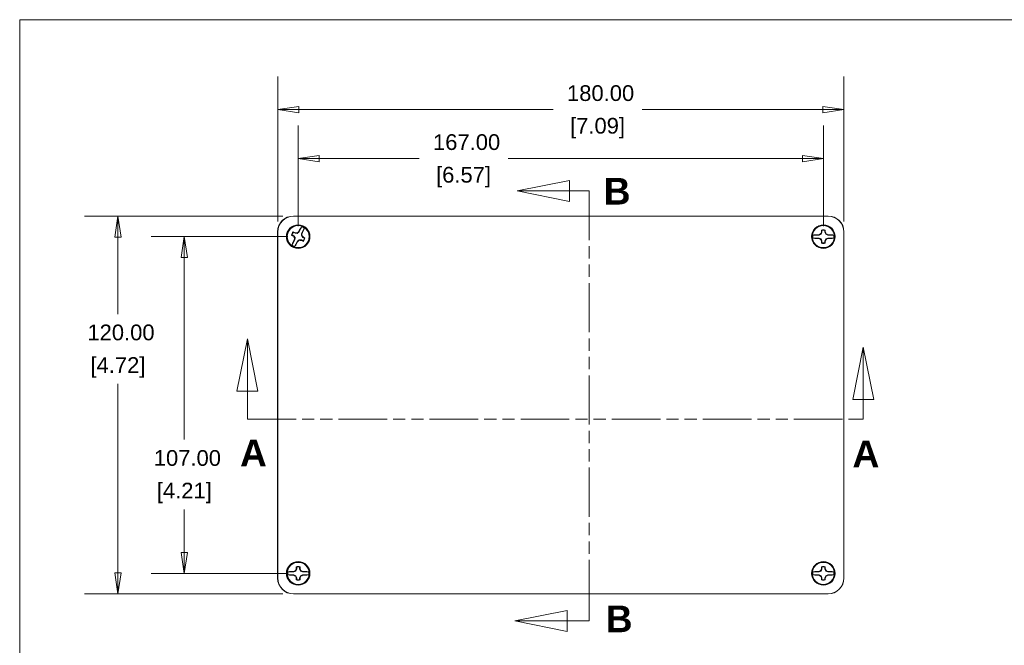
# Model space of a CAD drawing. Header units: millimetres. Extents: x 15 to 916, y 15 to 705.
# Tile 9 of 17: x 25 to 338, y 496 to 695. Entities that reach past the tile are written whole.
import ezdxf

# ---------------------------------------------------------------- set-up
doc = ezdxf.new("R2010")
doc.units = ezdxf.units.MM
doc.header["$LTSCALE"] = 3.333333
doc.linetypes.add('DOUBLE_DASH_CHAIN', pattern=[1.2403, 0.6614, -0.0827, 0.1654, -0.0827, 0.1654, -0.0827])
doc.layers.get('0').update_dxf_attribs({"lineweight": 25})
for name, color, linetype, lineweight in [('Dimension (ANSI)', 7, 'Continuous', 9), ('Section Line (ANSI)', 7, 'DOUBLE_DASH_CHAIN', 9), ('Sketch Geometry (ANSI)', 7, 'Continuous', 9), ('Visible (ANSI)', 7, 'Continuous', 9)]:
    doc.layers.add(name, color=color, linetype=linetype, lineweight=lineweight)
doc.styles.add('Label Text (ANSI)', font='arialbd.ttf')
doc.styles.add('Note Text (ANSI)', font='arial.ttf')
doc.dimstyles.new('Default - mm (ANSI)', dxfattribs={"dimscale": 3.333333, "dimtxt": 1.5, "dimasz": 2, "dimexe": 3.175, "dimexo": 1, "dimgap": 0.8, "dimtad": 0, "dimtih": 1, "dimtoh": 1, "dimrnd": 1e-08, "dimzin": 4, "dimdsep": 46, "dimtxsty": 'Note Text (ANSI)', "dimblk": 'Filled-1', "dimcen": 0.09, "dimdle": 10, "dimclrd": 256, "dimclre": 256, "dimclrt": 256, "dimadec": 1, "dimazin": 0, "dimtfac": 2.032, "dimtofl": 0, "dimtmove": 0, "dimatfit": 3, "dimfxl": 1, "dimtolj": 1, "dimtzin": 0, "dimlwd": -1, "dimlwe": -1, "dimarcsym": 0})

# ---------------------------------------------------------------- blocks, each defined once
blk = doc.blocks.new('2dTransSection0')
at = {"layer": 'Section Line (ANSI)', "linetype": 'Continuous'}
for p, q in [((59.949, 193.087), (54.949, 192.087)), ((59.949, 191.087), (59.949, 193.087)), ((59.949, 192.087), (54.949, 192.087)), ((54.949, 192.087), (59.949, 191.087)), ((61.817, 192.087), (59.949, 192.087)), ((61.817, 192.087), (61.817, 190.664)), ((61.817, 152.514), (61.817, 151.091)), ((59.736, 152.091), (54.736, 151.091)), ((59.736, 150.091), (59.736, 152.091)), ((59.736, 151.091), (54.736, 151.091)), ((54.736, 151.091), (59.736, 150.091)), ((61.817, 151.091), (59.736, 151.091))]:
    blk.add_line(p, q, dxfattribs=at)
at = {"layer": 'Section Line (ANSI)', "linetype": 'DOUBLE_DASH_CHAIN', "ltscale": 2.127069}
blk.add_line((61.817, 192.087), (61.817, 151.091), dxfattribs=at)
at = {"layer": 'Section Line (ANSI)', "linetype": 'Continuous', "flags": 128}
for points in [[(59.949, 193.087), (54.949, 192.087), (59.949, 191.087), (59.949, 193.087)], [(59.736, 152.091), (54.736, 151.091), (59.736, 150.091), (59.736, 152.091)]]:
    blk.add_lwpolyline(points, dxfattribs=at)
at = {"layer": 'Section Line (ANSI)'}
for points in [[(59.949, 193.087), (54.949, 192.087), (59.949, 191.087), (59.949, 193.087)], [(59.736, 152.091), (54.736, 151.091), (59.736, 150.091), (59.736, 152.091)]]:
    blk.add_solid(points, dxfattribs=at)
at = {"layer": 'Section Line (ANSI)', "char_height": 2.54, "attachment_point": 7, "style": 'Label Text (ANSI)'}
for insert in [(63.208, 190.782), (63.4, 150.013)]:
    blk.add_mtext('B', dxfattribs=dict(at, insert=insert))
blk = doc.blocks.new('2dTransSection1')
at = {"layer": 'Section Line (ANSI)', "linetype": 'Continuous'}
for p, q in [((29.225, 177.985), (28.225, 172.985)), ((29.225, 172.985), (29.225, 177.985)), ((30.225, 172.985), (29.225, 177.985)), ((87.967, 177.186), (86.967, 172.186)), ((87.967, 172.186), (87.967, 177.186)), ((88.967, 172.186), (87.967, 177.186)), ((28.225, 172.985), (30.225, 172.985)), ((29.225, 170.323), (29.225, 172.985)), ((86.967, 172.186), (88.967, 172.186)), ((87.967, 170.323), (87.967, 172.186)), ((29.225, 170.323), (30.617, 170.323)), ((86.576, 170.323), (87.967, 170.323))]:
    blk.add_line(p, q, dxfattribs=at)
at = {"layer": 'Section Line (ANSI)', "linetype": 'DOUBLE_DASH_CHAIN', "ltscale": 2.101788}
blk.add_line((29.225, 170.323), (87.967, 170.323), dxfattribs=at)
at = {"layer": 'Section Line (ANSI)', "linetype": 'Continuous', "flags": 128}
for points in [[(30.225, 172.985), (29.225, 177.985), (28.225, 172.985), (30.225, 172.985)], [(88.967, 172.186), (87.967, 177.186), (86.967, 172.186), (88.967, 172.186)]]:
    blk.add_lwpolyline(points, dxfattribs=at)
at = {"layer": 'Section Line (ANSI)'}
for points in [[(30.225, 172.985), (29.225, 177.985), (28.225, 172.985), (30.225, 172.985)], [(88.967, 172.186), (87.967, 177.186), (86.967, 172.186), (88.967, 172.186)]]:
    blk.add_solid(points, dxfattribs=at)
at = {"layer": 'Section Line (ANSI)', "char_height": 2.54, "attachment_point": 7, "style": 'Label Text (ANSI)'}
for insert in [(28.517, 165.815), (86.944, 165.747)]:
    blk.add_mtext('A', dxfattribs=dict(at, insert=insert))
blk = doc.blocks.new('Filled-1')
at = {"color": 0}
for p, q in [((0, 0), (-1, 0.15)), ((-1, 0.15), (-1, -0.15)), ((-1, 0), (0, 0)), ((-1, -0.15), (0, 0))]:
    blk.add_line(p, q, dxfattribs=at)
at = {"color": 0, "flags": 128}
blk.add_lwpolyline([(-1, -0.15), (0, 0), (-1, 0.15), (-1, -0.15)], dxfattribs=at)
at = {"color": 0}
blk.add_solid([(-1, -0.15), (0, 0), (-1, 0.15), (-1, -0.15)], dxfattribs=at)
blk = doc.blocks.new('*D16')
at = {"layer": 'Defpoints', "color": 0, "transparency": 16777216}
for p in [(107.06, 666.09), (107.06, 627.25), (287.06, 627.25)]:
    blk.add_point(p, dxfattribs=at)
at = {"layer": 'Dimension (ANSI)', "transparency": 16777216}
for p, q in [((107.06, 630.58), (107.06, 676.67)), ((287.06, 630.58), (287.06, 676.67)), ((113.72, 666.09), (194.6, 666.09)), ((280.39, 666.09), (222.9, 666.09))]:
    blk.add_line(p, q, dxfattribs=at)
at = {"layer": 'Dimension (ANSI)', "transparency": 16777216, "xscale": 6.666666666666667, "yscale": 6.666666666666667, "zscale": 6.666666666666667, "rotation": 180}
blk.add_blockref('Filled-1', (107.06, 666.09), dxfattribs=at)
at = {"layer": 'Dimension (ANSI)', "transparency": 16777216, "xscale": 6.666666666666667, "yscale": 6.666666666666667, "zscale": 6.666666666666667}
blk.add_blockref('Filled-1', (287.06, 666.09), dxfattribs=at)
at = {"layer": 'Dimension (ANSI)', "transparency": 16777216, "char_height": 5, "attachment_point": 5, "style": 'Note Text (ANSI)'}
for s, insert in [('\\A1; 180.00', (208.75, 671.31)), ('\\A1;[7.09]', (208.75, 660.22))]:
    blk.add_mtext(s, dxfattribs=dict(at, insert=insert))
blk = doc.blocks.new('*D17')
at = {"layer": 'Defpoints', "color": 0, "transparency": 16777216}
for p in [(112.06, 632.25), (56.24, 512.25), (112.06, 512.25)]:
    blk.add_point(p, dxfattribs=at)
at = {"layer": 'Dimension (ANSI)', "transparency": 16777216}
for p, q in [((108.72, 632.25), (45.65, 632.25)), ((56.24, 625.58), (56.24, 601.14)), ((56.24, 518.92), (56.24, 578.96)), ((108.72, 512.25), (45.65, 512.25))]:
    blk.add_line(p, q, dxfattribs=at)
at = {"layer": 'Dimension (ANSI)', "transparency": 16777216, "xscale": 6.666666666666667, "yscale": 6.666666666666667, "zscale": 6.666666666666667}
for p, rotation in [((56.24, 632.25), 90), ((56.24, 512.25), 270)]:
    blk.add_blockref('Filled-1', p, dxfattribs=dict(at, rotation=rotation))
at = {"layer": 'Dimension (ANSI)', "transparency": 16777216, "char_height": 5, "attachment_point": 5, "style": 'Note Text (ANSI)'}
for s, insert in [('\\A1; 120.00', (56.24, 595.27)), ('\\A1;[4.72]', (56.24, 584.18))]:
    blk.add_mtext(s, dxfattribs=dict(at, insert=insert))
blk = doc.blocks.new('*D35')
at = {"layer": 'Defpoints', "color": 0, "transparency": 16777216}
for p in [(280.56, 650.52), (113.56, 625.75), (280.56, 625.75)]:
    blk.add_point(p, dxfattribs=at)
at = {"layer": 'Dimension (ANSI)', "transparency": 16777216}
for p, q in [((113.56, 629.08), (113.56, 661.1)), ((280.56, 629.08), (280.56, 661.1)), ((120.22, 650.52), (151.99, 650.52)), ((273.89, 650.52), (180.29, 650.52))]:
    blk.add_line(p, q, dxfattribs=at)
at = {"layer": 'Dimension (ANSI)', "transparency": 16777216, "xscale": 6.666666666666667, "yscale": 6.666666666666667, "zscale": 6.666666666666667, "rotation": 180}
blk.add_blockref('Filled-1', (113.56, 650.52), dxfattribs=at)
at = {"layer": 'Dimension (ANSI)', "transparency": 16777216, "xscale": 6.666666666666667, "yscale": 6.666666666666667, "zscale": 6.666666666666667}
blk.add_blockref('Filled-1', (280.56, 650.52), dxfattribs=at)
at = {"layer": 'Dimension (ANSI)', "transparency": 16777216, "char_height": 5, "attachment_point": 5, "style": 'Note Text (ANSI)'}
for s, insert in [('\\A1; 167.00', (166.14, 655.74)), ('\\A1;[6.57]', (166.14, 644.65))]:
    blk.add_mtext(s, dxfattribs=dict(at, insert=insert))
blk = doc.blocks.new('*D36')
at = {"layer": 'Defpoints', "color": 0, "transparency": 16777216}
for p in [(113.56, 625.75), (77.35, 518.75), (113.56, 518.75)]:
    blk.add_point(p, dxfattribs=at)
at = {"layer": 'Dimension (ANSI)', "transparency": 16777216}
for p, q in [((110.22, 625.75), (66.77, 625.75)), ((77.35, 619.08), (77.35, 561.25)), ((77.35, 525.42), (77.35, 539.07)), ((110.22, 518.75), (66.77, 518.75))]:
    blk.add_line(p, q, dxfattribs=at)
at = {"layer": 'Dimension (ANSI)', "transparency": 16777216, "xscale": 6.666666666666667, "yscale": 6.666666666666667, "zscale": 6.666666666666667}
for p, rotation in [((77.35, 625.75), 90), ((77.35, 518.75), 270)]:
    blk.add_blockref('Filled-1', p, dxfattribs=dict(at, rotation=rotation))
at = {"layer": 'Dimension (ANSI)', "transparency": 16777216, "char_height": 5, "attachment_point": 5, "style": 'Note Text (ANSI)'}
for s, insert in [('\\A1; 107.00', (77.35, 555.38)), ('\\A1;[4.21]', (77.35, 544.29))]:
    blk.add_mtext(s, dxfattribs=dict(at, insert=insert))
blk = doc.blocks.new('Borders Hammond border')
at = {"layer": 'Sketch Geometry (ANSI)'}
for p, q in [((271.9, 208.4), (7.5, 208.4)), ((7.5, 208.4), (7.5, 7.5))]:
    blk.add_line(p, q, dxfattribs=at)

msp = doc.modelspace()

# ---------------------------------------------------------------- linework, layer by layer
at = {"layer": 'Visible (ANSI)'}
for p, q in [((112.025, 632.2835), (282.0916, 632.2835)), ((282.0585, 632.251), (112.0581, 632.251)), ((107.0257, 517.2177), (107.0257, 627.2843)), ((107.0583, 627.2512), (107.0583, 517.2508)), ((112.1377, 625.9968), (111.6049, 626.2795)), ((112.0254, 627.0722), (112.5582, 626.7895)), ((112.6026, 626.9505), (112.5582, 626.7895)), ((112.5582, 626.7895), (113.2504, 626.7547)), ((113.1981, 626.9253), (113.2504, 626.7547)), ((113.2504, 626.7547), (113.8041, 627.1716)), ((113.6771, 627.28), (113.8041, 627.1716)), ((114.7116, 628.882), (113.8041, 627.1716)), ((114.5968, 626.7511), (114.562, 626.0588)), ((115.5043, 628.4614), (114.5968, 626.7511)), ((114.7578, 626.7067), (114.5968, 626.7511)), ((277.252, 626.1997), (279.1881, 626.1997)), ((279.1519, 626.3627), (279.1881, 626.1997)), ((279.1881, 626.1997), (279.8159, 626.4934)), ((279.6897, 626.6196), (279.8159, 626.4934)), ((279.8159, 626.4934), (280.1096, 627.1211)), ((279.9466, 627.1574), (280.1096, 627.1211)), ((280.1096, 627.1211), (280.1096, 627.7243)), ((281.007, 627.7243), (281.007, 627.1211)), ((281.1699, 627.1574), (281.007, 627.1211)), ((281.007, 627.1211), (281.3007, 626.4934)), ((281.4269, 626.6196), (281.3007, 626.4934)), ((281.3007, 626.4934), (281.9284, 626.1997)), ((281.9647, 626.3627), (281.9284, 626.1997)), ((283.8646, 626.1997), (281.9284, 626.1997)), ((287.0583, 517.2508), (287.0583, 627.2512)), ((287.0908, 627.2843), (287.0908, 517.2177)), ((111.6123, 623.0406), (112.5198, 624.751)), ((112.0293, 625.8698), (112.1377, 625.9968)), ((112.5546, 625.4432), (112.1377, 625.9968)), ((112.3588, 624.7953), (112.5198, 624.751)), ((112.384, 625.3908), (112.5546, 625.4432)), ((112.405, 622.62), (113.3125, 624.3304)), ((112.5198, 624.751), (112.5546, 625.4432)), ((113.8661, 624.7473), (113.3125, 624.3304)), ((113.4394, 624.222), (113.3125, 624.3304)), ((114.5583, 624.7125), (113.8661, 624.7473)), ((113.9185, 624.5767), (113.8661, 624.7473)), ((114.514, 624.5515), (114.5583, 624.7125)), ((115.0912, 624.4298), (114.5583, 624.7125)), ((114.7326, 626.1112), (114.562, 626.0588)), ((114.562, 626.0588), (114.9789, 625.5052)), ((115.0873, 625.6322), (114.9789, 625.5052)), ((114.9789, 625.5052), (115.5117, 625.2225)), ((277.252, 625.3023), (279.1881, 625.3023)), ((279.1519, 625.1394), (279.1881, 625.3023)), ((279.8159, 625.0086), (279.1881, 625.3023)), ((279.6897, 624.8824), (279.8159, 625.0086)), ((280.1096, 624.3809), (279.8159, 625.0086)), ((279.9466, 624.3446), (280.1096, 624.3809)), ((280.1096, 623.7777), (280.1096, 624.3809)), ((281.3007, 625.0086), (281.007, 624.3809)), ((281.1699, 624.3446), (281.007, 624.3809)), ((281.007, 624.3809), (281.007, 623.7777)), ((281.9284, 625.3023), (281.3007, 625.0086)), ((281.4269, 624.8824), (281.3007, 625.0086)), ((283.8646, 625.3023), (281.9284, 625.3023)), ((281.9647, 625.1394), (281.9284, 625.3023)), ((112.8159, 519.4934), (113.1096, 520.1211)), ((112.9466, 520.1574), (113.1096, 520.1211)), ((113.1096, 520.1211), (113.1096, 520.7243)), ((114.007, 520.7243), (114.007, 520.1211)), ((114.1699, 520.1574), (114.007, 520.1211)), ((114.007, 520.1211), (114.3007, 519.4934)), ((279.8156, 519.4931), (280.1091, 520.121)), ((279.9461, 520.1571), (280.1091, 520.121)), ((280.1091, 520.121), (280.1088, 520.7241)), ((281.0062, 520.7245), (281.0064, 520.1213)), ((281.1694, 520.1576), (281.0064, 520.1213)), ((281.0064, 520.1213), (281.3004, 519.4937)), ((110.252, 519.1997), (112.1881, 519.1997)), ((110.252, 518.3023), (112.1881, 518.3023)), ((112.1519, 519.3627), (112.1881, 519.1997)), ((112.1519, 518.1394), (112.1881, 518.3023)), ((112.1881, 519.1997), (112.8159, 519.4934)), ((112.8159, 518.0086), (112.1881, 518.3023)), ((112.6897, 519.6196), (112.8159, 519.4934)), ((112.6897, 517.8824), (112.8159, 518.0086)), ((113.1096, 517.3809), (112.8159, 518.0086)), ((112.9466, 517.3446), (113.1096, 517.3809)), ((113.1096, 516.7777), (113.1096, 517.3809)), ((114.3007, 518.0086), (114.007, 517.3809)), ((114.1699, 517.3446), (114.007, 517.3809)), ((114.007, 517.3809), (114.007, 516.7777)), ((114.4269, 519.6196), (114.3007, 519.4934)), ((114.3007, 519.4934), (114.9284, 519.1997)), ((114.9284, 518.3023), (114.3007, 518.0086)), ((114.4269, 517.8824), (114.3007, 518.0086)), ((114.9647, 519.3627), (114.9284, 519.1997)), ((116.8646, 519.1997), (114.9284, 519.1997)), ((116.8646, 518.3023), (114.9284, 518.3023)), ((114.9647, 518.1394), (114.9284, 518.3023)), ((277.2518, 519.1984), (279.188, 519.1991)), ((277.2521, 518.301), (279.1883, 518.3018)), ((279.1517, 519.3621), (279.188, 519.1991)), ((279.1521, 518.1388), (279.1883, 518.3018)), ((279.188, 519.1991), (279.8156, 519.4931)), ((279.8162, 518.0083), (279.1883, 518.3018)), ((279.6894, 519.6192), (279.8156, 519.4931)), ((279.6901, 517.8821), (279.8162, 518.0083)), ((280.1102, 517.3807), (279.8162, 518.0083)), ((279.9472, 517.3444), (280.1102, 517.3807)), ((280.1104, 516.7775), (280.1102, 517.3807)), ((281.301, 518.0089), (281.0075, 517.381)), ((281.1705, 517.3449), (281.0075, 517.381)), ((281.0075, 517.381), (281.0077, 516.7779)), ((281.4265, 519.6199), (281.3004, 519.4937)), ((281.3004, 519.4937), (281.9283, 519.2002)), ((281.9286, 518.3029), (281.301, 518.0089)), ((281.4272, 517.8828), (281.301, 518.0089)), ((281.9644, 519.3632), (281.9283, 519.2002)), ((283.8645, 519.201), (281.9283, 519.2002)), ((283.8648, 518.3036), (281.9286, 518.3029)), ((281.9649, 518.1399), (281.9286, 518.3029)), ((282.0916, 512.2185), (112.025, 512.2185)), ((112.0581, 512.251), (282.0585, 512.251))]:
    msp.add_line(p, q, dxfattribs=at)
for centre, radius in [((113.5583, 625.751), 3.75), ((113.5583, 625.751), 3.6627), ((280.5583, 625.751), 3.75), ((280.5583, 625.751), 3.6627), ((113.5583, 625.751), 3.5), ((280.5583, 625.751), 3.5), ((113.5583, 518.751), 3.75), ((113.5583, 518.751), 3.6627), ((113.5583, 518.751), 3.5), ((280.5583, 518.751), 3.75), ((280.5583, 518.751), 3.6627), ((280.5583, 518.751), 3.5)]:
    msp.add_circle(centre, radius, dxfattribs=at)
for centre, radius, start, end in [((113.5583, 625.751), 2.1731, 136.074969, 168.026783), ((113.5583, 625.751), 2.0237, 139.241256, 164.860495), ((113.5583, 625.751), 3.3366, 54.322998, 69.778753), ((280.5583, 625.751), 3.3366, 172.272122, 187.727878), ((280.5583, 625.751), 2.1731, 74.024093, 105.975907), ((280.5583, 625.751), 2.0237, 77.190381, 102.809619), ((280.5583, 625.751), 3.3366, 352.272122, 7.727878), ((113.5583, 625.751), 2.0237, 319.241256, 344.860495), ((113.5583, 625.751), 2.1731, 316.074969, 348.026783), ((280.5583, 625.751), 2.1731, 254.024093, 285.975907), ((280.5583, 625.751), 2.0237, 257.190381, 282.809619), ((113.5583, 625.751), 3.3366, 234.322998, 249.778753), ((113.5583, 518.751), 2.1731, 74.024093, 105.975907), ((113.5583, 518.751), 2.0237, 77.190381, 102.809619), ((280.5583, 518.751), 2.1731, 74.046706, 105.99852), ((280.5583, 518.751), 2.0237, 77.212993, 102.832232), ((113.5583, 518.751), 3.3366, 172.272122, 187.727878), ((113.5583, 518.751), 2.1731, 254.024093, 285.975907), ((113.5583, 518.751), 2.0237, 257.190381, 282.809619), ((113.5583, 518.751), 3.3366, 352.272122, 7.727878), ((280.5583, 518.751), 3.3366, 172.294735, 187.75049), ((280.5583, 518.751), 2.1731, 254.046706, 285.99852), ((280.5583, 518.751), 2.0237, 257.212993, 282.832232), ((280.5583, 518.751), 3.3366, 352.294735, 7.75049)]:
    msp.add_arc(centre, radius, start, end, dxfattribs=at)
for centre, major_axis, ratio, start_param, end_param in [((112.0265, 627.2828), (-3.5366, 3.5366), 0.99969546, 5.49793944, 7.06843118), ((112.0585, 627.2508), (-3.5358, 3.5358), 0.99992385, 5.49782522, 7.06854539), ((282.0581, 627.2508), (3.5358, 3.5358), 0.99992385, 5.49782522, 7.06854539), ((282.0901, 627.2828), (3.5366, 3.5366), 0.99969546, 5.49793944, 7.06843118), ((114.5221, 627.5676), (-13.6295, 7.2314), 0.17364818, 1.43614529, 1.47951809), ((112.5945, 623.9344), (13.6295, -7.2314), 0.17364818, 1.66207457, 1.70544736), ((113.4813, 624.2186), (15.4721, -0.7774), 0.17364818, 1.59782388, 1.63634094), ((114.4812, 624.5253), (12.3757, 9.3184), 0.17364818, 1.50525172, 1.54376877), ((115.3749, 624.7872), (7.2314, 13.6295), 0.17364818, 1.43614529, 1.47951809), ((112.0259, 625.828), (-0.7774, -15.4721), 0.17364818, 1.59782388, 1.63634094), ((111.7417, 626.7148), (-7.2314, -13.6295), 0.17364818, 1.66207457, 1.70544736), ((280.5583, 623.6946), (15.4291, 0), 0.17364818, 1.66207457, 1.70544736), ((281.2085, 624.3613), (14.0318, 6.5649), 0.17364818, 1.59782388, 1.63634094), ((281.948, 625.1008), (6.5649, 14.0318), 0.17364818, 1.50525172, 1.54376877), ((282.6147, 625.751), (0, 15.4291), 0.17364818, 1.43614529, 1.47951809), ((278.5019, 625.751), (0, -15.4291), 0.17364818, 1.66207457, 1.70544736), ((279.1686, 625.1008), (6.5649, -14.0318), 0.17364818, 1.59782388, 1.63634094), ((279.9081, 624.3613), (14.0318, -6.5649), 0.17364818, 1.50525172, 1.54376877), ((280.5583, 623.6946), (15.4291, 0), 0.17364818, 1.43614529, 1.47951809), ((114.784, 626.6739), (-9.3184, 12.3757), 0.17364818, 1.50525172, 1.54376877), ((115.3749, 624.7872), (7.2314, 13.6295), 0.17364818, 1.66207457, 1.70544736), ((115.0907, 625.674), (0.7774, 15.4721), 0.17364818, 1.59782388, 1.63634094), ((111.7417, 626.7148), (-7.2314, -13.6295), 0.17364818, 1.43614529, 1.47951809), ((112.6354, 626.9767), (-12.3757, -9.3184), 0.17364818, 1.50525172, 1.54376877), ((113.6353, 627.2834), (-15.4721, 0.7774), 0.17364818, 1.59782388, 1.63634094), ((114.5221, 627.5676), (-13.6295, 7.2314), 0.17364818, 1.66207457, 1.70544736), ((112.3326, 624.8281), (9.3184, -12.3757), 0.17364818, 1.50525172, 1.54376877), ((112.5945, 623.9344), (13.6295, -7.2314), 0.17364818, 1.43614529, 1.47951809), ((280.5583, 627.8074), (-15.4291, 0), 0.17364818, 1.43614529, 1.47951809), ((281.2085, 627.1407), (-14.0318, 6.5649), 0.17364818, 1.50525172, 1.54376877), ((281.948, 626.4012), (-6.5649, 14.0318), 0.17364818, 1.59782388, 1.63634094), ((282.6147, 625.751), (0, 15.4291), 0.17364818, 1.66207457, 1.70544736), ((278.5019, 625.751), (0, -15.4291), 0.17364818, 1.43614529, 1.47951809), ((279.1686, 626.4012), (-6.5649, -14.0318), 0.17364818, 1.50525172, 1.54376877), ((279.9081, 627.1407), (-14.0318, -6.5649), 0.17364818, 1.59782388, 1.63634094), ((280.5583, 627.8074), (-15.4291, 0), 0.17364818, 1.66207457, 1.70544736), ((114.948, 518.1008), (6.5649, 14.0318), 0.17364818, 1.50525172, 1.54376877), ((115.6147, 518.751), (0, 15.4291), 0.17364818, 1.43614529, 1.47951809), ((111.5019, 518.751), (0, -15.4291), 0.17364818, 1.66207457, 1.70544736), ((112.1686, 518.1008), (6.5649, -14.0318), 0.17364818, 1.59782388, 1.63634094), ((281.9483, 518.1014), (6.5593, 14.0344), 0.17364818, 1.50525172, 1.54376877), ((282.6147, 518.7518), (-0.0061, 15.4291), 0.17364818, 1.43614529, 1.47951809), ((278.5019, 518.7502), (0.0061, -15.4291), 0.17364818, 1.66207457, 1.70544736), ((279.1688, 518.1003), (6.5704, -14.0292), 0.17364818, 1.59782388, 1.63634094), ((112.0265, 517.2192), (-3.5366, -3.5366), 0.99969546, 5.49793944, 7.06843118), ((112.0585, 517.2512), (-3.5358, -3.5358), 0.99992385, 5.49782522, 7.06854539), ((113.5583, 516.6946), (15.4291, 0), 0.17364818, 1.66207457, 1.70544736), ((113.5583, 520.8074), (-15.4291, 0), 0.17364818, 1.43614529, 1.47951809), ((114.2085, 517.3613), (14.0318, 6.5649), 0.17364818, 1.59782388, 1.63634094), ((114.2085, 520.1407), (-14.0318, 6.5649), 0.17364818, 1.50525172, 1.54376877), ((114.948, 519.4012), (-6.5649, 14.0318), 0.17364818, 1.59782388, 1.63634094), ((115.6147, 518.751), (0, 15.4291), 0.17364818, 1.66207457, 1.70544736), ((111.5019, 518.751), (0, -15.4291), 0.17364818, 1.43614529, 1.47951809), ((112.1686, 519.4012), (-6.5649, -14.0318), 0.17364818, 1.50525172, 1.54376877), ((112.9081, 517.3613), (14.0318, -6.5649), 0.17364818, 1.50525172, 1.54376877), ((112.9081, 520.1407), (-14.0318, -6.5649), 0.17364818, 1.59782388, 1.63634094), ((113.5583, 516.6946), (15.4291, 0), 0.17364818, 1.43614529, 1.47951809), ((113.5583, 520.8074), (-15.4291, 0), 0.17364818, 1.66207457, 1.70544736), ((280.5591, 516.6946), (15.4291, 0.0061), 0.17364818, 1.66207457, 1.70544736), ((280.5575, 520.8074), (-15.4291, -0.0061), 0.17364818, 1.43614529, 1.47951809), ((281.209, 517.3615), (14.0292, 6.5704), 0.17364818, 1.59782388, 1.63634094), ((281.2079, 520.141), (-14.0344, 6.5593), 0.17364818, 1.50525172, 1.54376877), ((281.9478, 519.4017), (-6.5704, 14.0292), 0.17364818, 1.59782388, 1.63634094), ((282.6147, 518.7518), (-0.0061, 15.4291), 0.17364818, 1.66207457, 1.70544736), ((278.5019, 518.7502), (0.0061, -15.4291), 0.17364818, 1.43614529, 1.47951809), ((279.1683, 519.4007), (-6.5593, -14.0344), 0.17364818, 1.50525172, 1.54376877), ((279.9086, 517.361), (14.0344, -6.5593), 0.17364818, 1.50525172, 1.54376877), ((279.9075, 520.1405), (-14.0292, -6.5704), 0.17364818, 1.59782388, 1.63634094), ((280.5591, 516.6946), (15.4291, 0.0061), 0.17364818, 1.43614529, 1.47951809), ((280.5575, 520.8074), (-15.4291, -0.0061), 0.17364818, 1.66207457, 1.70544736), ((282.0581, 517.2512), (3.5358, -3.5358), 0.99992385, 5.49782522, 7.06854539), ((282.0901, 517.2192), (3.5366, -3.5366), 0.99969546, 5.49793944, 7.06843118)]:
    msp.add_ellipse(centre, major_axis=major_axis, ratio=ratio, start_param=start_param, end_param=end_param, dxfattribs=at)
for points, degree in [([(111.4325, 626.2018), (111.5197, 626.2426), (111.6049, 626.2795)], 2), ([(111.4325, 626.2018), (111.4377, 626.1989), (111.4429, 626.196), (111.4481, 626.193)], 3), ([(112.0091, 627.2505), (112.0038, 627.2532), (111.9985, 627.2559), (111.9931, 627.2585)], 3), ([(111.9931, 627.2585), (112.0083, 627.1635), (112.0254, 627.0722)], 2), ([(114.0091, 627.8768), (114.0062, 627.8716), (114.0033, 627.8664), (114.0003, 627.8612)], 3), ([(115.0578, 627.3002), (115.0605, 627.3055), (115.0632, 627.3108), (115.0658, 627.3162)], 3), ([(278.487, 626.3496), (278.4811, 626.3494), (278.4751, 626.3493), (278.4691, 626.3491)], 3), ([(279.9602, 627.8402), (279.96, 627.8342), (279.9599, 627.8282), (279.9597, 627.8223)], 3), ([(280.1096, 627.7243), (280.037, 627.7822), (279.9602, 627.8402)], 2), ([(281.007, 627.7243), (281.0796, 627.7822), (281.1564, 627.8402)], 2), ([(281.1568, 627.8223), (281.1567, 627.8282), (281.1566, 627.8342), (281.1564, 627.8402)], 3), ([(282.6475, 626.3491), (282.6415, 626.3493), (282.6355, 626.3494), (282.6296, 626.3496)], 3), ([(112.0588, 624.2019), (112.0561, 624.1965), (112.0534, 624.1912), (112.0508, 624.1858)], 3), ([(113.1075, 623.6252), (113.1104, 623.6304), (113.1133, 623.6356), (113.1163, 623.6408)], 3), ([(115.0912, 624.4298), (115.1083, 624.3385), (115.1235, 624.2435)], 2), ([(115.1074, 624.2515), (115.1128, 624.2488), (115.1181, 624.2461), (115.1235, 624.2435)], 3), ([(115.5117, 625.2225), (115.5969, 625.2594), (115.6841, 625.3002)], 2), ([(115.6841, 625.3002), (115.6789, 625.3031), (115.6737, 625.306), (115.6685, 625.309)], 3), ([(278.4691, 625.1529), (278.4751, 625.1527), (278.4811, 625.1526), (278.487, 625.1525)], 3), ([(279.9597, 623.6797), (279.9599, 623.6738), (279.96, 623.6678), (279.9602, 623.6618)], 3), ([(279.9602, 623.6618), (280.037, 623.7198), (280.1096, 623.7777)], 2), ([(281.1564, 623.6618), (281.0796, 623.7198), (281.007, 623.7777)], 2), ([(281.1564, 623.6618), (281.1566, 623.6678), (281.1567, 623.6738), (281.1568, 623.6797)], 3), ([(282.6296, 625.1525), (282.6355, 625.1526), (282.6415, 625.1527), (282.6475, 625.1529)], 3), ([(112.9602, 520.8402), (112.96, 520.8342), (112.9599, 520.8282), (112.9597, 520.8223)], 3), ([(113.1096, 520.7243), (113.037, 520.7822), (112.9602, 520.8402)], 2), ([(114.007, 520.7243), (114.0796, 520.7822), (114.1564, 520.8402)], 2), ([(114.1568, 520.8223), (114.1567, 520.8282), (114.1566, 520.8342), (114.1564, 520.8402)], 3), ([(279.9594, 520.8399), (279.9592, 520.834), (279.9591, 520.828), (279.9589, 520.822)], 3), ([(280.1088, 520.7241), (280.0362, 520.782), (279.9594, 520.8399)], 2), ([(281.0062, 520.7245), (281.0788, 520.7825), (281.1556, 520.8404)], 2), ([(281.156, 520.8225), (281.1559, 520.8285), (281.1557, 520.8345), (281.1556, 520.8404)], 3), ([(111.487, 519.3496), (111.4811, 519.3494), (111.4751, 519.3493), (111.4691, 519.3491)], 3), ([(111.4691, 518.1529), (111.4751, 518.1527), (111.4811, 518.1526), (111.487, 518.1525)], 3), ([(112.9597, 516.6797), (112.9599, 516.6738), (112.96, 516.6678), (112.9602, 516.6618)], 3), ([(112.9602, 516.6618), (113.037, 516.7198), (113.1096, 516.7777)], 2), ([(114.1564, 516.6618), (114.0796, 516.7198), (114.007, 516.7777)], 2), ([(114.1564, 516.6618), (114.1566, 516.6678), (114.1567, 516.6738), (114.1568, 516.6797)], 3), ([(115.6475, 519.3491), (115.6415, 519.3493), (115.6355, 519.3494), (115.6296, 519.3496)], 3), ([(115.6296, 518.1525), (115.6355, 518.1526), (115.6415, 518.1527), (115.6475, 518.1529)], 3), ([(278.4868, 519.3487), (278.4808, 519.3486), (278.4748, 519.3484), (278.4689, 519.3483)], 3), ([(278.4693, 518.1521), (278.4753, 518.1519), (278.4813, 518.1518), (278.4873, 518.1516)], 3), ([(279.9606, 516.6795), (279.9607, 516.6735), (279.9609, 516.6676), (279.961, 516.6616)], 3), ([(279.961, 516.6616), (280.0378, 516.7196), (280.1104, 516.7775)], 2), ([(281.1572, 516.6621), (281.0804, 516.72), (281.0077, 516.7779)], 2), ([(281.1572, 516.6621), (281.1574, 516.668), (281.1575, 516.674), (281.1577, 516.68)], 3), ([(282.6472, 519.3499), (282.6413, 519.3501), (282.6353, 519.3502), (282.6293, 519.3504)], 3), ([(282.6298, 518.1533), (282.6358, 518.1534), (282.6417, 518.1536), (282.6477, 518.1537)], 3)]:
    msp.add_open_spline(points, degree=degree, dxfattribs=at)
for points, knots in [([(114.0091, 627.8768), (114.0752, 627.994), (114.1443, 628.1103), (114.304, 628.366), (114.418, 628.5324), (114.577, 628.7389), (114.6522, 628.8256), (114.7116, 628.882)], [0.738553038, 0.738553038, 0.738553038, 0.738553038, 0.776114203, 0.776114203, 0.835953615, 0.835953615, 0.883958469, 0.883958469, 0.883958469, 0.883958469]), ([(115.5043, 628.4614), (115.4909, 628.3806), (115.4612, 628.2698), (115.3794, 628.0223), (115.3055, 627.8347), (115.1833, 627.559), (115.1258, 627.4366), (115.0658, 627.3162)], [0.069562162, 0.069562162, 0.069562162, 0.069562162, 0.117567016, 0.117567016, 0.177406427, 0.177406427, 0.214967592, 0.214967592, 0.214967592, 0.214967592]), ([(277.252, 626.1997), (277.3296, 626.2257), (277.4414, 626.2515), (277.6984, 626.2951), (277.8988, 626.3179), (278.1995, 626.3391), (278.3346, 626.3457), (278.4691, 626.3491)], [0.069562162, 0.069562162, 0.069562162, 0.069562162, 0.117567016, 0.117567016, 0.177406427, 0.177406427, 0.214967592, 0.214967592, 0.214967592, 0.214967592]), ([(282.6475, 626.3491), (282.782, 626.3457), (282.9171, 626.3391), (283.2178, 626.3179), (283.4182, 626.2951), (283.6752, 626.2515), (283.787, 626.2257), (283.8646, 626.1997)], [0.738553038, 0.738553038, 0.738553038, 0.738553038, 0.776114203, 0.776114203, 0.835953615, 0.835953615, 0.883958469, 0.883958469, 0.883958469, 0.883958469]), ([(111.6123, 623.0406), (111.6259, 623.1222), (111.656, 623.2347), (111.7387, 623.4836), (111.8124, 623.6706), (111.9341, 623.9448), (111.9912, 624.0663), (112.0508, 624.1858)], [0.069565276, 0.069565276, 0.069565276, 0.069565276, 0.118136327, 0.118136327, 0.177695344, 0.177695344, 0.214972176, 0.214972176, 0.214972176, 0.214972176]), ([(113.1075, 623.6252), (113.0414, 623.508), (112.9723, 623.3917), (112.8126, 623.136), (112.6986, 622.9696), (112.5396, 622.7631), (112.4644, 622.6764), (112.405, 622.62)], [0.738553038, 0.738553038, 0.738553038, 0.738553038, 0.776114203, 0.776114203, 0.835953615, 0.835953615, 0.883958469, 0.883958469, 0.883958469, 0.883958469]), ([(278.4691, 625.1529), (278.3346, 625.1563), (278.1995, 625.1629), (277.8988, 625.1841), (277.6984, 625.2069), (277.4414, 625.2505), (277.3296, 625.2763), (277.252, 625.3023)], [0.738553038, 0.738553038, 0.738553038, 0.738553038, 0.776114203, 0.776114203, 0.835953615, 0.835953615, 0.883958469, 0.883958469, 0.883958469, 0.883958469]), ([(283.8646, 625.3023), (283.7862, 625.276), (283.6727, 625.25), (283.4141, 625.2064), (283.2143, 625.1838), (282.915, 625.1628), (282.781, 625.1563), (282.6475, 625.1529)], [0.069565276, 0.069565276, 0.069565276, 0.069565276, 0.118136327, 0.118136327, 0.177695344, 0.177695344, 0.214972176, 0.214972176, 0.214972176, 0.214972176]), ([(110.252, 519.1997), (110.3296, 519.2257), (110.4414, 519.2515), (110.6984, 519.2951), (110.8988, 519.3179), (111.1995, 519.3391), (111.3346, 519.3457), (111.4691, 519.3491)], [0.069562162, 0.069562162, 0.069562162, 0.069562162, 0.117567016, 0.117567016, 0.177406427, 0.177406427, 0.214967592, 0.214967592, 0.214967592, 0.214967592]), ([(111.4691, 518.1529), (111.3346, 518.1563), (111.1995, 518.1629), (110.8988, 518.1841), (110.6984, 518.2069), (110.4414, 518.2505), (110.3296, 518.2763), (110.252, 518.3023)], [0.738553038, 0.738553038, 0.738553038, 0.738553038, 0.776114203, 0.776114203, 0.835953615, 0.835953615, 0.883958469, 0.883958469, 0.883958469, 0.883958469]), ([(115.6475, 519.3491), (115.782, 519.3457), (115.9171, 519.3391), (116.2178, 519.3179), (116.4182, 519.2951), (116.6752, 519.2515), (116.787, 519.2257), (116.8646, 519.1997)], [0.738553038, 0.738553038, 0.738553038, 0.738553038, 0.776114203, 0.776114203, 0.835953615, 0.835953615, 0.883958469, 0.883958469, 0.883958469, 0.883958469]), ([(116.8646, 518.3023), (116.7862, 518.276), (116.6727, 518.25), (116.4141, 518.2064), (116.2143, 518.1838), (115.915, 518.1628), (115.781, 518.1563), (115.6475, 518.1529)], [0.069565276, 0.069565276, 0.069565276, 0.069565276, 0.118136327, 0.118136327, 0.177695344, 0.177695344, 0.214972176, 0.214972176, 0.214972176, 0.214972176]), ([(277.2518, 519.1984), (277.3294, 519.2244), (277.4412, 519.2503), (277.6982, 519.294), (277.8985, 519.3168), (278.1993, 519.3382), (278.3344, 519.3448), (278.4689, 519.3483)], [0.069562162, 0.069562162, 0.069562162, 0.069562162, 0.117567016, 0.117567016, 0.177406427, 0.177406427, 0.214967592, 0.214967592, 0.214967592, 0.214967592]), ([(278.4693, 518.1521), (278.3349, 518.1554), (278.1998, 518.162), (277.899, 518.1831), (277.6986, 518.2057), (277.4416, 518.2493), (277.3298, 518.275), (277.2521, 518.301)], [0.738553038, 0.738553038, 0.738553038, 0.738553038, 0.776114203, 0.776114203, 0.835953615, 0.835953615, 0.883958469, 0.883958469, 0.883958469, 0.883958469]), ([(282.6472, 519.3499), (282.7817, 519.3466), (282.9168, 519.34), (283.2176, 519.3189), (283.418, 519.2963), (283.675, 519.2527), (283.7868, 519.227), (283.8645, 519.201)], [0.738553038, 0.738553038, 0.738553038, 0.738553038, 0.776114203, 0.776114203, 0.835953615, 0.835953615, 0.883958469, 0.883958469, 0.883958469, 0.883958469]), ([(283.8648, 518.3036), (283.7864, 518.2773), (283.6729, 518.2512), (283.4143, 518.2075), (283.2145, 518.1849), (282.9153, 518.1637), (282.7812, 518.1572), (282.6477, 518.1537)], [0.069565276, 0.069565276, 0.069565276, 0.069565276, 0.118136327, 0.118136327, 0.177695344, 0.177695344, 0.214972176, 0.214972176, 0.214972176, 0.214972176])]:
    msp.add_open_spline(points, degree=3, knots=knots, dxfattribs=at)

# ---------------------------------------------------------------- block references
at = {"xscale": 3.333333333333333, "yscale": 3.333333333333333, "zscale": 3.333333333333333}
msp.add_blockref('Borders Hammond border', (0, 0), dxfattribs=at)
at = {"layer": 'Section Line (ANSI)', "xscale": 3.333333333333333, "yscale": 3.333333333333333, "zscale": 3.333333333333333}
for name in ['2dTransSection0', '2dTransSection1']:
    msp.add_blockref(name, (0, 0), dxfattribs=at)

# ---------------------------------------------------------------- dimensions: what is measured, and where the dimension line sits
at = {"layer": 'Dimension (ANSI)'}
for base, p1, p2, angle, text, override, picture, middle in [((107.0583, 666.0882), (287.0583, 627.2512), (107.0583, 627.2512), 180, ' <>\\X[7.09]', {"dimgap": 0.8, "dimtih": 0, "dimtoh": 0, "dimdec": 2, "dimpost": '\\X', "dimtol": 0, "dimlim": 0, "dimtp": 0, "dimtm": 0, "dimtdec": 2, "dimatfit": 1}, '*D16', (208.7521, 666.0882)), ((280.5583, 650.5192), (113.5583, 625.751), (280.5583, 625.751), 180, ' <>\\X[6.57]', {"dimgap": 0.8, "dimtih": 0, "dimtoh": 0, "dimdec": 2, "dimpost": '\\X', "dimtol": 0, "dimlim": 0, "dimtp": 0, "dimtm": 0, "dimtdec": 2, "dimatfit": 1}, '*D35', (166.1413, 650.5192)), ((56.2354, 512.251), (112.0581, 632.251), (112.0581, 512.251), 90, ' <>\\X[4.72]', {"dimgap": 0.8, "dimdec": 2, "dimpost": '\\X', "dimtol": 0, "dimlim": 0, "dimtp": 0, "dimtm": 0, "dimtdec": 2, "dimatfit": 1}, '*D17', (56.2354, 590.0489)), ((77.3515, 518.751), (113.5583, 625.751), (113.5583, 518.751), 90, ' <>\\X[4.21]', {"dimgap": 0.8, "dimdec": 2, "dimpost": '\\X', "dimtol": 0, "dimlim": 0, "dimtp": 0, "dimtm": 0, "dimtdec": 2, "dimatfit": 1}, '*D36', (77.3515, 550.1629))]:
    dim = msp.add_linear_dim(base=base, p1=p1, p2=p2, angle=angle, text=text, dimstyle='Default - mm (ANSI)', override=override, dxfattribs=at)
    dim.commit()
    dim.dimension.update_dxf_attribs({"geometry": picture, "text_midpoint": middle, "dimtype": 160})

doc.saveas('drawing.dxf')
